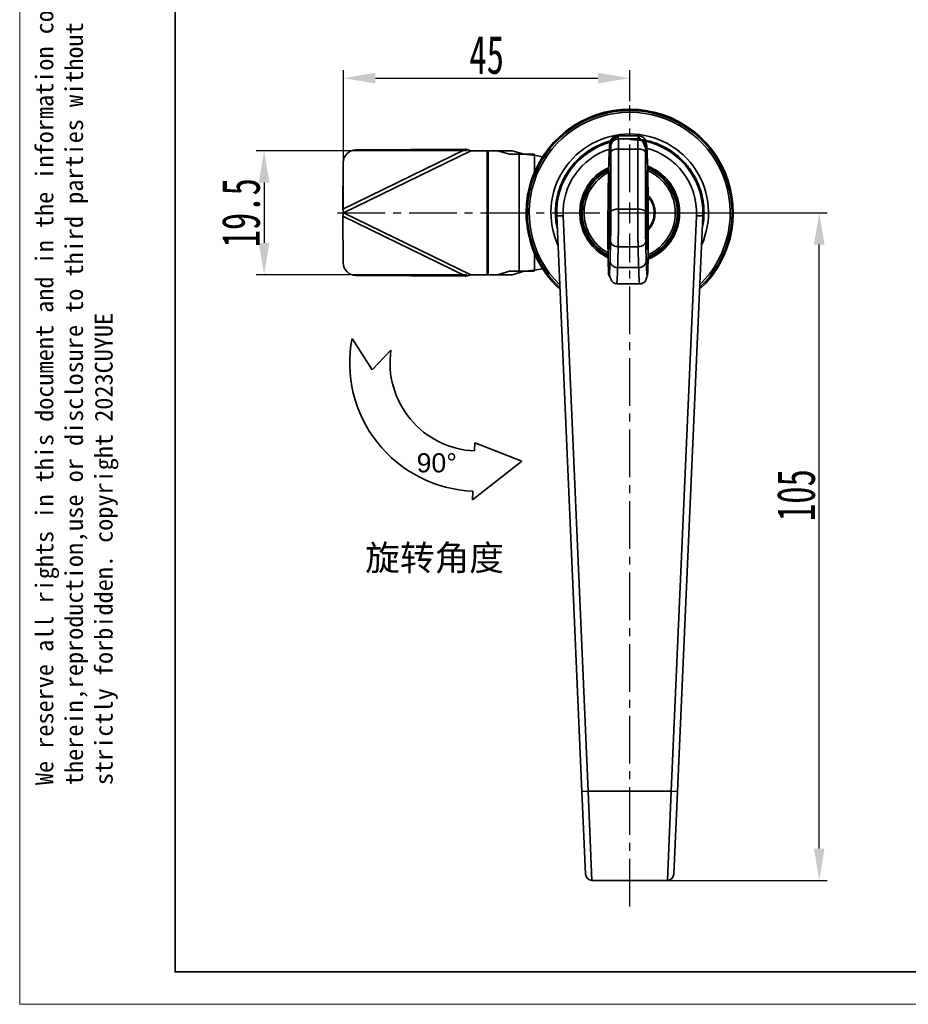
# Model space of a CAD drawing. Header units: millimetres. Extents: x 242 to 1877, y 992 to 1461.
# Tile 13 of 25: x 1470 to 1610, y 992 to 1147. Entities that reach past the tile are written whole.
import ezdxf

# ---------------------------------------------------------------- set-up
doc = ezdxf.new("R2010")
doc.units = ezdxf.units.MM
doc.linetypes.add('CENTER', pattern=[10.16, 6.35, -1.27, 1.27, -1.27])
doc.linetypes.add('CENTER2', pattern=[1.125, 0.75, -0.125, 0.125, -0.125])
doc.layers.add('中心线层', color=1, linetype='CENTER')
for name, color, linetype, lineweight in [('尺寸线层', 3, 'Continuous', 18), ('粗实线层', 7, 'Continuous', 35), ('细实线层', 3, 'Continuous', 18)]:
    doc.layers.add(name, color=color, linetype=linetype, lineweight=lineweight)
doc.styles.get("Standard").update_dxf_attribs({"font": 'arial.ttf'})
doc.styles.add('标准', font='txt', dxfattribs={"width": 0.667})
doc.dimstyles.new('对齐', dxfattribs={"dimtxt": 3, "dimasz": 2.5, "dimexe": 1.25, "dimexo": 0.625, "dimtad": 1, "dimdsep": 46, "dimtxsty": '标准', "dimcen": 2.5, "dimclrd": 3, "dimclre": 3, "dimclrt": 3, "dimadec": 0, "dimazin": 0, "dimtfac": 1, "dimtmove": 0, "dimatfit": 3, "dimfxl": 1, "dimarcsym": 0})

# ---------------------------------------------------------------- blocks, each defined once
blk = doc.blocks.new('*U17')
at = {"layer": '中心线层', "color": 0, "linetype": 'CENTER2', "ltscale": 10, "transparency": 16777216}
for p, q in [((0, 3.26), (0, 16.94)), ((-45.97, 0), (-3.26, 0)), ((3.26, 0), (16.76, 0)), ((0, -109.1), (0, -3.26))]:
    blk.add_line(p, q, dxfattribs=at)
at = {"layer": '中心线层', "color": 0, "linetype": 'Continuous', "ltscale": 10, "transparency": 16777216}
for p, q in [((0, -1.63), (0, 1.63)), ((-1.63, 0), (1.63, 0))]:
    blk.add_line(p, q, dxfattribs=at)
blk = doc.blocks.new('*D25')
at = {"layer": 'Defpoints', "color": 0, "transparency": 16777216}
for p in [(1541.1, 1125.93), (1508.59, 1106.43), (1541.1, 1106.43)]:
    blk.add_point(p, dxfattribs=at)
at = {"layer": '尺寸线层', "color": 3, "linetype": 'Continuous', "lineweight": -2, "transparency": 16777216}
for p, q in [((1540.48, 1125.93), (1507.34, 1125.93)), ((1508.59, 1120.93), (1508.59, 1111.43)), ((1540.48, 1106.43), (1507.34, 1106.43))]:
    blk.add_line(p, q, dxfattribs=at)
at = {"layer": '尺寸线层', "color": 3, "transparency": 16777216}
for points in [[(1507.75, 1120.93), (1509.42, 1120.93), (1508.59, 1125.93)], [(1507.75, 1111.43), (1509.42, 1111.43), (1508.59, 1106.43)]]:
    blk.add_solid(points, dxfattribs=at)
at = {"layer": '尺寸线层', "color": 3, "transparency": 16777216, "insert": (1504.96, 1116.18), "char_height": 6, "attachment_point": 5, "rotation": 90, "style": '标准'}
blk.add_mtext('19.5', dxfattribs=at)
blk = doc.blocks.new('*D27')
at = {"layer": 'Defpoints', "color": 0, "transparency": 16777216}
for p in [(1566.1, 1116.18), (1595.92, 1116.18), (1566.1, 1011.18)]:
    blk.add_point(p, dxfattribs=at)
at = {"layer": '尺寸线层', "color": 3, "linetype": 'Continuous', "lineweight": -2, "transparency": 16777216}
for p, q in [((1566.73, 1116.18), (1597.17, 1116.18)), ((1595.92, 1016.18), (1595.92, 1111.18)), ((1566.73, 1011.18), (1597.17, 1011.18))]:
    blk.add_line(p, q, dxfattribs=at)
at = {"layer": '尺寸线层', "color": 3, "transparency": 16777216}
for points in [[(1595.08, 1111.18), (1596.75, 1111.18), (1595.92, 1116.18)], [(1595.08, 1016.18), (1596.75, 1016.18), (1595.92, 1011.18)]]:
    blk.add_solid(points, dxfattribs=at)
at = {"layer": '尺寸线层', "color": 3, "transparency": 16777216, "insert": (1592.29, 1071.77), "char_height": 6, "attachment_point": 5, "rotation": 90, "style": '标准'}
blk.add_mtext('105', dxfattribs=at)
blk = doc.blocks.new('*D31')
at = {"layer": 'Defpoints', "color": 0, "transparency": 16777216}
for p in [(1566.1, 1137.35), (1566.1, 1133.13), (1521.1, 1116.18)]:
    blk.add_point(p, dxfattribs=at)
at = {"layer": '尺寸线层', "color": 3, "linetype": 'Continuous', "lineweight": -2, "transparency": 16777216}
for p, q in [((1521.1, 1116.81), (1521.1, 1138.6)), ((1566.1, 1133.75), (1566.1, 1138.6)), ((1526.1, 1137.35), (1561.1, 1137.35))]:
    blk.add_line(p, q, dxfattribs=at)
at = {"layer": '尺寸线层', "color": 3, "transparency": 16777216}
for points in [[(1526.1, 1138.19), (1526.1, 1136.52), (1521.1, 1137.35)], [(1561.1, 1138.19), (1561.1, 1136.52), (1566.1, 1137.35)]]:
    blk.add_solid(points, dxfattribs=at)
at = {"layer": '尺寸线层', "color": 3, "transparency": 16777216, "insert": (1543.6, 1140.98), "char_height": 6, "attachment_point": 5, "style": '标准'}
blk.add_mtext('45', dxfattribs=at)

msp = doc.modelspace()

# ---------------------------------------------------------------- linework, layer by layer
at = {"layer": '粗实线层'}
for p, q in [((1564.213, 1128.261), (1563.608, 1128.11)), ((1564.194, 1128.263), (1564.187, 1128.238)), ((1567.519, 1128.265), (1564.189, 1128.265)), ((1564.202, 1128.249), (1564.213, 1128.232)), ((1564.32, 1127.795), (1567.388, 1127.795)), ((1568.1, 1128.11), (1567.495, 1128.261)), ((1567.506, 1128.249), (1567.496, 1128.232)), ((1567.521, 1128.238), (1567.515, 1128.263)), ((1540.314, 1126.165), (1520.991, 1116.745)), ((1521.104, 1116.182), (1541.104, 1125.932)), ((1523.041, 1126.062), (1540.314, 1126.165)), ((1540.314, 1126.165), (1541.104, 1125.932)), ((1541.104, 1125.932), (1543.687, 1125.932)), ((1543.687, 1106.432), (1543.687, 1125.932)), ((1543.84, 1125.932), (1543.687, 1125.932)), ((1543.84, 1106.432), (1543.84, 1125.932)), ((1543.84, 1125.932), (1545.328, 1125.932)), ((1545.328, 1125.932), (1547.204, 1125.372)), ((1547.626, 1125.932), (1545.328, 1125.932)), ((1547.626, 1125.932), (1549.502, 1125.372)), ((1564.333, 1126.205), (1564.333, 1116.763)), ((1567.375, 1126.205), (1564.333, 1126.205)), ((1567.375, 1126.205), (1567.375, 1116.763)), ((1547.204, 1125.372), (1548.695, 1125.372)), ((1548.695, 1125.372), (1548.695, 1106.993)), ((1549.794, 1125.372), (1548.695, 1125.372)), ((1551.061, 1125.372), (1549.794, 1125.372)), ((1551.146, 1125.23), (1551.061, 1125.372)), ((1551.146, 1125.23), (1552.401, 1124.989)), ((1551.146, 1122.631), (1551.146, 1125.23)), ((1563.134, 1125.704), (1563.134, 1116.247)), ((1568.575, 1125.704), (1568.575, 1116.247)), ((1520.991, 1116.745), (1521.035, 1124.074)), ((1569.004, 1123.262), (1569.004, 1123.072)), ((1521.104, 1116.182), (1520.991, 1116.745)), ((1567.375, 1116.763), (1564.333, 1116.763)), ((1573.676, 1117.082), (1573.525, 1117.082)), ((1573.697, 1116.882), (1573.546, 1116.882)), ((1520.991, 1115.62), (1521.104, 1116.182)), ((1520.991, 1115.62), (1540.314, 1106.2)), ((1521.035, 1108.291), (1520.991, 1115.62)), ((1541.104, 1106.432), (1521.104, 1116.182)), ((1558.591, 1025.139), (1554.615, 1115.678)), ((1559.59, 1025.182), (1555.614, 1115.722)), ((1576.594, 1115.722), (1572.618, 1025.182)), ((1573.525, 1115.282), (1573.676, 1115.282)), ((1573.697, 1115.482), (1573.546, 1115.482)), ((1577.593, 1115.678), (1573.617, 1025.139)), ((1567.419, 1110.846), (1564.289, 1110.846)), ((1551.146, 1107.135), (1551.146, 1109.734)), ((1552.401, 1107.376), (1551.146, 1107.135)), ((1564.204, 1107.568), (1567.504, 1107.568)), ((1540.314, 1106.2), (1523.041, 1106.303)), ((1541.104, 1106.432), (1540.314, 1106.2)), ((1543.687, 1106.432), (1541.104, 1106.432)), ((1543.687, 1106.432), (1543.84, 1106.432)), ((1545.328, 1106.432), (1543.84, 1106.432)), ((1547.204, 1106.993), (1545.328, 1106.432)), ((1545.328, 1106.432), (1547.626, 1106.432)), ((1547.204, 1106.993), (1548.695, 1106.993)), ((1549.502, 1106.993), (1547.626, 1106.432)), ((1548.695, 1106.993), (1549.794, 1106.993)), ((1549.794, 1106.993), (1551.061, 1106.993)), ((1551.061, 1106.993), (1551.146, 1107.135)), ((1564.041, 1105.002), (1567.668, 1105.002)), ((1525.573, 1091.479), (1522.416, 1096.429)), ((1528.53, 1094.544), (1525.573, 1091.479)), ((1541.718, 1079.979), (1541.668, 1078.725)), ((1541.718, 1079.979), (1549.147, 1077.131)), ((1549.147, 1077.131), (1541.357, 1071.013)), ((1541.413, 1072.387), (1541.357, 1071.013)), ((1558.591, 1025.139), (1559.59, 1025.182)), ((1559.162, 1012.139), (1558.591, 1025.139)), ((1572.618, 1025.182), (1559.59, 1025.182)), ((1560.161, 1011.182), (1559.59, 1025.182)), ((1572.618, 1025.182), (1572.047, 1011.182)), ((1573.617, 1025.139), (1572.618, 1025.182)), ((1573.617, 1025.139), (1573.046, 1012.139)), ((1560.161, 1011.182), (1572.047, 1011.182))]:
    msp.add_line(p, q, dxfattribs=at)
msp.add_lwpolyline([(1494.573, 1272.669), (1870.372, 1272.669), (1870.372, 996.769), (1494.573, 996.769)], close=True, dxfattribs=at)
at = {"layer": '粗实线层', "flags": 128}
for points in [[(1564.333, 1126.205), (1564.102, 1126.195), (1563.879, 1126.167), (1563.673, 1126.121), (1563.492, 1126.059), (1563.343, 1125.983), (1563.231, 1125.896), (1563.16, 1125.802), (1563.134, 1125.704)], [(1568.575, 1125.704), (1568.548, 1125.802), (1568.477, 1125.896), (1568.365, 1125.983), (1568.216, 1126.059), (1568.035, 1126.121), (1567.829, 1126.167), (1567.606, 1126.195), (1567.375, 1126.205)], [(1555.614, 1115.722), (1555.419, 1115.713), (1555.232, 1115.705), (1555.059, 1115.697), (1554.908, 1115.691), (1554.784, 1115.685), (1554.691, 1115.681), (1554.634, 1115.679), (1554.615, 1115.678)], [(1576.594, 1115.722), (1576.789, 1115.713), (1576.976, 1115.705), (1577.149, 1115.697), (1577.301, 1115.691), (1577.425, 1115.685), (1577.517, 1115.681), (1577.574, 1115.679), (1577.593, 1115.678)]]:
    msp.add_lwpolyline(points, dxfattribs=at)
at = {"layer": '粗实线层'}
for centre, radius, start, end in [((1566.104, 1116.182), 16.289, 312.39569, 180), ((1566.104, 1116.182), 16.1, 90, 226.92984), ((1566.104, 1116.182), 16.1, 313.07016, 90), ((1566.104, 1116.182), 15.807, 90, 225.83557), ((1566.104, 1116.182), 15.807, 314.16443, 90), ((1566.104, 1116.182), 12.393, 90, 204.39687), ((1564.319, 1126.597), 1.198, 89.91913, 179.24684), ((1566.104, 1116.182), 12.393, 335.60313, 90), ((1566.104, 1116.182), 11.5, 357.48546, 90), ((1567.39, 1126.597), 1.198, 0.75316, 90.08087), ((1523.048, 1124.048), 2.013, 90.19488, 179.2681), ((1566.104, 1116.182), 11.5, 104.59471, 182.51454), ((1566.104, 1116.182), 10.5, 107.37503, 182.51453), ((1566.104, 1116.182), 10.5, 357.48547, 76.61778), ((1566.104, 1116.182), 7.65, 115.55463, 243.46625), ((1566.104, 1116.182), 7.475, 116.30087, 242.82725), ((1566.104, 1116.182), 7.65, 0, 68.55489), ((1566.104, 1116.182), 7.475, 292.64938, 67.84376), ((1566.104, 1116.182), 7.175, 0, 66.77616), ((1566.104, 1116.182), 7.175, 117.50864, 241.47431), ((1481.245, 1115.778), 87.705, 356.70095, 4.24115), ((1566.104, 1116.182), 3.846, 320.07729, 40.39002), ((1566.104, 1116.182), 7.625, 354.73264, 5.26736), ((1566.104, 1116.182), 16.289, 180, 227.60431), ((1566.104, 1116.182), 7.175, 293.78212, 0), ((1566.104, 1116.182), 7.65, 292.24506, 0), ((1523.048, 1108.317), 2.013, 180.7319, 269.80512), ((1542.279, 1092.597), 20.229, 169.08136, 267.54599), ((1542.279, 1092.597), 13.886, 171.94247, 267.47811), ((1560.161, 1012.182), 1, 182.51453, 270), ((1572.047, 1012.182), 1, 270, 357.48547)]:
    msp.add_arc(centre, radius, start, end, dxfattribs=at)
for points, knots in [([(1554.702, 1113.709), (1554.628, 1114.059), (1554.457, 1114.873), (1554.393, 1116.183), (1554.476, 1117.622), (1554.748, 1119.068), (1555.175, 1120.391), (1555.71, 1121.567), (1556.513, 1122.941), (1557.529, 1124.192), (1558.723, 1125.269), (1559.692, 1125.975), (1560.719, 1126.579), (1561.897, 1127.102), (1562.784, 1127.429), (1563.318, 1127.527), (1563.358, 1127.534)], [0, 0, 0, 0, 0.0592113, 0.1380611, 0.2168847, 0.2981664, 0.3817432, 0.4470565, 0.512399, 0.6456565, 0.7123596, 0.7790925, 0.8444059, 0.9097484, 0.9932993, 1, 1, 1, 1]), ([(1564.147, 1128.026), (1564.081, 1128.019), (1563.94, 1128.006), (1563.675, 1127.898), (1563.412, 1127.672), (1563.211, 1127.325), (1563.078, 1126.89), (1562.995, 1126.342), (1562.946, 1125.676), (1562.897, 1124.848), (1562.855, 1123.926), (1562.819, 1122.941), (1562.789, 1121.916), (1562.764, 1120.874), (1562.744, 1119.843), (1562.729, 1118.846), (1562.717, 1117.906), (1562.709, 1117.004), (1562.7, 1115.779), (1562.693, 1114.163), (1562.693, 1112.259), (1562.703, 1110.472), (1562.72, 1108.916), (1562.751, 1107.6), (1562.848, 1106.587), (1563.049, 1105.868), (1563.294, 1105.407), (1563.638, 1105.071), (1563.905, 1105.025), (1564.04, 1105.002)], [0, 0, 0, 0, 0.0053465, 0.0115696, 0.027867, 0.0504533, 0.0799067, 0.1166532, 0.1602358, 0.2027174, 0.2426787, 0.2804329, 0.3154538, 0.348044, 0.3783018, 0.405892, 0.4311541, 0.4540297, 0.4773567, 0.5277062, 0.5826051, 0.6417974, 0.7054365, 0.7727082, 0.8439707, 0.8811061, 0.9194292, 0.9590746, 1, 1, 1, 1]), ([(1564.194, 1128.263), (1564.043, 1128.247), (1563.812, 1128.222), (1563.534, 1128.074), (1563.342, 1127.92), (1563.187, 1127.73), (1563.037, 1127.453), (1563.011, 1127.222), (1562.994, 1127.071)], [0, 0, 0, 0, 0.23955993, 0.36842814, 0.50000274, 0.63157694, 0.760444, 1, 1, 1, 1]), ([(1564.213, 1128.232), (1564.228, 1128.222), (1564.265, 1128.196), (1564.3, 1127.941), (1564.32, 1127.795)], [0, 0, 0, 0, 0.4251128, 1, 1, 1, 1]), ([(1564.32, 1127.795), (1564.322, 1127.745), (1564.326, 1127.647), (1564.33, 1127.272), (1564.333, 1126.792), (1564.333, 1126.397), (1564.333, 1126.205)], [0, 0, 0, 0, 0.2677297, 0.5236449, 0.7677376, 1, 1, 1, 1]), ([(1567.388, 1127.795), (1567.386, 1127.745), (1567.382, 1127.647), (1567.378, 1127.272), (1567.375, 1126.792), (1567.375, 1126.397), (1567.375, 1126.205)], [0, 0, 0, 0, 0.26772966, 0.52364493, 0.76773759, 1, 1, 1, 1]), ([(1567.496, 1128.232), (1567.48, 1128.222), (1567.443, 1128.196), (1567.408, 1127.941), (1567.388, 1127.795)], [0, 0, 0, 0, 0.4251128, 1, 1, 1, 1]), ([(1568.715, 1127.071), (1568.698, 1127.222), (1568.671, 1127.453), (1568.521, 1127.73), (1568.366, 1127.92), (1568.174, 1128.074), (1567.896, 1128.222), (1567.665, 1128.247), (1567.515, 1128.263)], [0, 0, 0, 0, 0.239556, 0.3684231, 0.4999973, 0.6315719, 0.7604401, 1, 1, 1, 1]), ([(1567.668, 1105.002), (1567.734, 1105.006), (1567.875, 1105.013), (1568.134, 1105.085), (1568.399, 1105.24), (1568.603, 1105.474), (1568.734, 1105.747), (1568.813, 1106.073), (1568.855, 1106.456), (1568.894, 1106.961), (1568.936, 1107.723), (1568.973, 1108.813), (1569.001, 1110.305), (1569.014, 1111.852), (1569.016, 1113.206), (1569.014, 1114.348), (1569.011, 1115.298), (1569.005, 1116.319), (1568.996, 1117.391), (1568.985, 1118.493), (1568.971, 1119.598), (1568.955, 1120.684), (1568.93, 1122.096), (1568.89, 1123.735), (1568.782, 1125.229), (1568.573, 1126.333), (1568.324, 1127.085), (1567.973, 1127.704), (1567.7, 1127.918), (1567.562, 1128.027)], [0, 0, 0, 0, 0.0059031, 0.0127345, 0.0297922, 0.0521327, 0.0802842, 0.1144158, 0.1538787, 0.1927926, 0.2297943, 0.2975859, 0.3570767, 0.4085674, 0.4546476, 0.4789524, 0.5046183, 0.5317373, 0.5598095, 0.5891356, 0.6196739, 0.6511884, 0.6840659, 0.7529593, 0.828088, 0.8682877, 0.910681, 0.9546399, 1, 1, 1, 1]), ([(1567.9, 1127.712), (1568.258, 1127.653), (1569.113, 1127.513), (1570.312, 1127.109), (1571.489, 1126.577), (1572.863, 1125.773), (1574.114, 1124.758), (1575.191, 1123.564), (1575.897, 1122.595), (1576.498, 1121.567), (1577.033, 1120.391), (1577.461, 1119.069), (1577.732, 1117.622), (1577.815, 1116.183), (1577.752, 1114.873), (1577.58, 1114.059), (1577.507, 1113.709)], [0, 0, 0, 0, 0.05715415, 0.13648306, 0.19847679, 0.26049818, 0.3869827, 0.45029555, 0.51363665, 0.57563038, 0.63765178, 0.71695617, 0.79410627, 0.86894844, 0.94376579, 1, 1, 1, 1]), ([(1563.004, 1108.615), (1562.992, 1108.293), (1562.969, 1107.644), (1562.933, 1106.965), (1562.893, 1106.411), (1562.848, 1106.139), (1562.806, 1106.281), (1562.772, 1106.711), (1562.746, 1107.295), (1562.724, 1108.042), (1562.707, 1108.889), (1562.694, 1109.801), (1562.684, 1110.844), (1562.678, 1112.049), (1562.676, 1113.375), (1562.679, 1114.831), (1562.686, 1116.349), (1562.699, 1117.88), (1562.717, 1119.367), (1562.738, 1120.742), (1562.761, 1122), (1562.786, 1123.097), (1562.812, 1124.064), (1562.838, 1124.877), (1562.865, 1125.564), (1562.895, 1126.173), (1562.927, 1126.665), (1562.961, 1127.001), (1562.983, 1127.048), (1562.994, 1127.071)], [0, 0, 0, 0, 0.0412581, 0.0831362, 0.1250932, 0.1874089, 0.2498182, 0.2913793, 0.333099, 0.3744451, 0.4062668, 0.4369613, 0.4689146, 0.4994952, 0.5314947, 0.5623029, 0.5937157, 0.6249355, 0.655827, 0.6877567, 0.7183462, 0.7503, 0.7809304, 0.8127225, 0.8435854, 0.8752786, 0.9164457, 0.9581792, 1, 1, 1, 1]), ([(1562.994, 1127.071), (1563.016, 1127.061), (1563.059, 1127.04), (1563.1, 1126.755), (1563.12, 1126.612)], [0, 0, 0, 0, 0.500002, 1, 1, 1, 1]), ([(1563.134, 1125.704), (1563.133, 1125.82), (1563.133, 1126.056), (1563.13, 1126.333), (1563.126, 1126.535), (1563.122, 1126.587), (1563.12, 1126.612)], [0, 0, 0, 0, 0.2459478, 0.4999849, 0.7540303, 1, 1, 1, 1]), ([(1568.575, 1125.704), (1568.575, 1125.82), (1568.575, 1126.056), (1568.578, 1126.333), (1568.582, 1126.535), (1568.586, 1126.587), (1568.588, 1126.612)], [0, 0, 0, 0, 0.2459478, 0.4999849, 0.7540303, 1, 1, 1, 1]), ([(1568.715, 1127.071), (1568.693, 1127.061), (1568.65, 1127.04), (1568.608, 1126.755), (1568.588, 1126.612)], [0, 0, 0, 0, 0.500002, 1, 1, 1, 1]), ([(1568.704, 1108.615), (1568.716, 1108.294), (1568.739, 1107.648), (1568.775, 1106.97), (1568.815, 1106.414), (1568.86, 1106.14), (1568.902, 1106.279), (1568.936, 1106.708), (1568.963, 1107.291), (1568.982, 1107.969), (1568.996, 1108.628), (1569.006, 1109.184), (1569.014, 1109.805), (1569.021, 1110.49), (1569.026, 1111.241), (1569.031, 1112.19), (1569.032, 1113.37), (1569.03, 1114.826), (1569.022, 1116.345), (1569.009, 1117.887), (1568.992, 1119.374), (1568.971, 1120.747), (1568.947, 1121.999), (1568.922, 1123.099), (1568.896, 1124.068), (1568.87, 1124.882), (1568.843, 1125.569), (1568.808, 1126.297), (1568.764, 1126.923), (1568.731, 1127.022), (1568.715, 1127.071)], [0, 0, 0, 0, 0.0411331, 0.0828206, 0.1245381, 0.1869868, 0.2493658, 0.2911487, 0.3329376, 0.3742104, 0.3955457, 0.4163364, 0.4366932, 0.458263, 0.4791382, 0.4995006, 0.5314296, 0.5621929, 0.5937435, 0.6250265, 0.6563767, 0.6877549, 0.7183865, 0.7504093, 0.7811309, 0.8130434, 0.8438991, 0.8756059, 0.9377314, 1, 1, 1, 1]), ([(1549.794, 1125.372), (1549.903, 1125.36), (1550.122, 1125.336), (1550.572, 1125.288), (1550.919, 1125.253), (1551.146, 1125.23)], [0, 0, 0, 0, 0.2561362, 0.5122724, 1, 1, 1, 1]), ([(1562.833, 1123.284), (1562.485, 1123.119), (1561.647, 1122.723), (1560.517, 1121.766), (1559.661, 1120.724), (1559.122, 1119.8), (1558.692, 1118.856), (1558.345, 1117.647), (1558.21, 1116.183), (1558.345, 1114.717), (1558.765, 1113.254), (1559.494, 1111.848), (1560.513, 1110.59), (1561.567, 1109.747), (1562.326, 1109.283), (1562.644, 1109.142), (1562.721, 1109.109)], [0, 0, 0, 0, 0.0650354, 0.156174, 0.2473126, 0.2919774, 0.3366718, 0.4223544, 0.5031946, 0.5840348, 0.6697174, 0.758962, 0.8501006, 0.9412392, 0.985904, 1, 1, 1, 1]), ([(1573.954, 1116.182), (1573.929, 1116.661), (1573.876, 1117.648), (1573.439, 1119.11), (1572.715, 1120.518), (1571.694, 1121.771), (1570.646, 1122.631), (1569.719, 1123.156), (1569.212, 1123.422), (1568.92, 1123.503), (1568.883, 1123.513)], [0, 0, 0, 0, 0.1514198, 0.3119096, 0.4790715, 0.6497809, 0.8204903, 0.9041508, 0.9878669, 1, 1, 1, 1]), ([(1569.095, 1123.579), (1569.088, 1123.514), (1569.073, 1123.386), (1569.057, 1123.255), (1569.044, 1123.149), (1569.042, 1123.132), (1569.041, 1123.124)], [0, 0, 0, 0, 0.2683423, 0.5305729, 0.7803442, 1, 1, 1, 1]), ([(1562.847, 1120.761), (1562.85, 1120.863), (1562.861, 1121.232), (1562.881, 1121.739), (1562.906, 1122.202), (1562.93, 1122.49), (1562.953, 1122.596), (1562.975, 1122.519), (1562.995, 1122.252), (1563.013, 1121.803), (1563.026, 1121.265), (1563.035, 1120.733), (1563.04, 1120.275), (1563.044, 1119.769), (1563.047, 1119.201), (1563.048, 1118.587), (1563.047, 1117.703), (1563.043, 1116.988), (1563.04, 1116.509)], [0, 0, 0, 0, 0.03051617, 0.10950934, 0.19204353, 0.2728616, 0.3532076, 0.4338658, 0.51403563, 0.59504533, 0.67557193, 0.71681713, 0.75674139, 0.79802428, 0.83781376, 0.87894427, 0.91889068, 1, 1, 1, 1]), ([(1568.668, 1116.508), (1568.667, 1116.747), (1568.663, 1117.226), (1568.661, 1117.923), (1568.66, 1118.59), (1568.661, 1119.204), (1568.664, 1119.773), (1568.668, 1120.28), (1568.674, 1120.736), (1568.682, 1121.268), (1568.695, 1121.804), (1568.713, 1122.253), (1568.733, 1122.52), (1568.755, 1122.596), (1568.778, 1122.489), (1568.803, 1122.198), (1568.827, 1121.736), (1568.848, 1121.189), (1568.864, 1120.66), (1568.877, 1120.204), (1568.888, 1119.7), (1568.899, 1119.135), (1568.91, 1118.525), (1568.922, 1117.648), (1568.934, 1116.46), (1568.94, 1115.267), (1568.941, 1114.385), (1568.94, 1113.771), (1568.937, 1113.203), (1568.933, 1112.697), (1568.928, 1112.241), (1568.919, 1111.717), (1568.907, 1111.18), (1568.888, 1110.738), (1568.868, 1110.472), (1568.846, 1110.389), (1568.823, 1110.485), (1568.799, 1110.769), (1568.774, 1111.232), (1568.754, 1111.776), (1568.737, 1112.309), (1568.725, 1112.766), (1568.714, 1113.27), (1568.702, 1113.832), (1568.692, 1114.44), (1568.679, 1115.316), (1568.673, 1116.03), (1568.668, 1116.508)], [0, 0, 0, 0, 0.0156566, 0.0314703, 0.0469382, 0.0628905, 0.0782912, 0.0942958, 0.1096462, 0.1255258, 0.156791, 0.1878893, 0.2189873, 0.2502994, 0.2813955, 0.3126946, 0.3445735, 0.3751043, 0.3909752, 0.406352, 0.4222961, 0.4376788, 0.4536054, 0.4690664, 0.5003684, 0.5316363, 0.547052, 0.5629137, 0.5782786, 0.5942211, 0.6095937, 0.6254975, 0.6559782, 0.6878935, 0.7190467, 0.7502303, 0.7814825, 0.8124406, 0.8435794, 0.8745086, 0.8904194, 0.905862, 0.9218122, 0.9371948, 0.9531334, 0.9685635, 1, 1, 1, 1]), ([(1562.891, 1110.583), (1562.889, 1110.559), (1562.879, 1110.435), (1562.862, 1110.398), (1562.84, 1110.471), (1562.82, 1110.742), (1562.802, 1111.185), (1562.789, 1111.724), (1562.78, 1112.25), (1562.775, 1112.707), (1562.771, 1113.215), (1562.768, 1113.784), (1562.767, 1114.4), (1562.768, 1115.284), (1562.773, 1116.239), (1562.781, 1117.189), (1562.789, 1117.879), (1562.799, 1118.539), (1562.809, 1119.147), (1562.82, 1119.71), (1562.832, 1120.21), (1562.841, 1120.561), (1562.846, 1120.726), (1562.847, 1120.761)], [0, 0, 0, 0, 0.01837208, 0.09632635, 0.17386052, 0.25136279, 0.33069596, 0.40651104, 0.44604547, 0.48431336, 0.52390893, 0.5621287, 0.60163116, 0.64008552, 0.71779166, 0.75649319, 0.79575396, 0.83414241, 0.87375217, 0.91187103, 0.95143735, 0.98973362, 1, 1, 1, 1]), ([(1562.888, 1110.801), (1562.876, 1110.925), (1562.858, 1111.113), (1562.837, 1111.675), (1562.822, 1112.251), (1562.808, 1113.009), (1562.799, 1113.97), (1562.797, 1114.845), (1562.798, 1115.474), (1562.799, 1115.801), (1562.801, 1116.135), (1562.806, 1116.813), (1562.818, 1117.84), (1562.84, 1119.056), (1562.867, 1120.075), (1562.885, 1120.58), (1562.894, 1120.831)], [0, 0, 0, 0, 0.1427016, 0.2188121, 0.2974079, 0.3787889, 0.4622733, 0.5482184, 0.5701165, 0.5923123, 0.6146261, 0.6369444, 0.72753, 0.8186703, 0.9101195, 1, 1, 1, 1]), ([(1569.015, 1113.465), (1569.04, 1113.489), (1569.168, 1113.616), (1569.357, 1113.868), (1569.672, 1114.358), (1569.911, 1114.925), (1570.024, 1115.426), (1570.063, 1115.699), (1570.088, 1115.934), (1570.096, 1116.227), (1570.077, 1116.552), (1570.037, 1116.864), (1569.97, 1117.174), (1569.83, 1117.642), (1569.555, 1118.213), (1569.236, 1118.704), (1569.008, 1118.905), (1568.979, 1118.93)], [0, 0, 0, 0, 0.0172148, 0.0900917, 0.1555706, 0.3072997, 0.392619, 0.410299, 0.444722, 0.5099328, 0.5559937, 0.6064572, 0.6662503, 0.7137593, 0.8489872, 0.9809636, 1, 1, 1, 1]), ([(1563.107, 1117.293), (1563.099, 1116.867), (1563.083, 1116.006), (1563.063, 1114.515), (1563.047, 1112.951), (1563.04, 1111.901), (1563.037, 1111.381)], [0, 0, 0, 0, 0.247542, 0.5000143, 0.752479, 1, 1, 1, 1]), ([(1563.128, 1117.449), (1563.127, 1117.5), (1563.124, 1117.606), (1563.119, 1117.618), (1563.112, 1117.519), (1563.109, 1117.367), (1563.107, 1117.293)], [0, 0, 0, 0, 0.2423497, 0.4999865, 0.7576313, 1, 1, 1, 1]), ([(1563.111, 1113.072), (1563.115, 1113.446), (1563.124, 1114.21), (1563.131, 1115.415), (1563.133, 1116.553), (1563.13, 1117.154), (1563.128, 1117.449)], [0, 0, 0, 0, 0.2448666, 0.5000084, 0.7551455, 1, 1, 1, 1]), ([(1564.333, 1116.763), (1564.201, 1116.757), (1563.921, 1116.745), (1563.601, 1116.662), (1563.384, 1116.565), (1563.25, 1116.472), (1563.156, 1116.364), (1563.141, 1116.286), (1563.134, 1116.247)], [0, 0, 0, 0, 0.2133194, 0.4506264, 0.5788824, 0.7131986, 0.853572, 1, 1, 1, 1]), ([(1564.333, 1116.763), (1564.333, 1116.321), (1564.332, 1115.403), (1564.325, 1114.12), (1564.317, 1113.077), (1564.309, 1112.286), (1564.3, 1111.519), (1564.293, 1111.072), (1564.289, 1110.846)], [0, 0, 0, 0, 0.2240833, 0.4651654, 0.592454, 0.7240231, 0.859872, 1, 1, 1, 1]), ([(1567.375, 1116.763), (1567.375, 1116.321), (1567.376, 1115.403), (1567.383, 1114.12), (1567.392, 1113.077), (1567.399, 1112.286), (1567.408, 1111.519), (1567.416, 1111.072), (1567.419, 1110.846)], [0, 0, 0, 0, 0.2240765, 0.4651563, 0.5924455, 0.7240163, 0.859868, 1, 1, 1, 1]), ([(1568.575, 1116.247), (1568.567, 1116.286), (1568.552, 1116.364), (1568.458, 1116.472), (1568.324, 1116.565), (1568.107, 1116.662), (1567.788, 1116.745), (1567.508, 1116.757), (1567.375, 1116.763)], [0, 0, 0, 0, 0.1464279, 0.2868013, 0.4211174, 0.5493735, 0.7866805, 1, 1, 1, 1]), ([(1568.599, 1113.108), (1568.595, 1113.471), (1568.586, 1114.213), (1568.579, 1115.385), (1568.577, 1116.494), (1568.58, 1117.082), (1568.582, 1117.37)], [0, 0, 0, 0, 0.2442855, 0.4993263, 0.7547264, 1, 1, 1, 1]), ([(1568.582, 1117.37), (1568.583, 1117.414), (1568.585, 1117.506), (1568.59, 1117.516), (1568.596, 1117.427), (1568.599, 1117.292), (1568.601, 1117.227)], [0, 0, 0, 0, 0.2425329, 0.4999867, 0.7574485, 1, 1, 1, 1]), ([(1568.601, 1117.227), (1568.609, 1116.806), (1568.625, 1115.957), (1568.644, 1114.488), (1568.66, 1112.945), (1568.667, 1111.91), (1568.67, 1111.397)], [0, 0, 0, 0, 0.2475491, 0.5000142, 0.7524718, 1, 1, 1, 1]), ([(1563.04, 1116.509), (1563.038, 1116.272), (1563.034, 1115.795), (1563.026, 1115.104), (1563.017, 1114.444), (1563.006, 1113.836), (1562.995, 1113.272), (1562.983, 1112.768), (1562.971, 1112.311), (1562.955, 1111.776), (1562.934, 1111.235), (1562.911, 1110.791), (1562.897, 1110.645), (1562.891, 1110.583)], [0, 0, 0, 0, 0.0737164, 0.1486028, 0.2216447, 0.297208, 0.3699956, 0.4455865, 0.5183464, 0.5934205, 0.7410268, 0.8881594, 1, 1, 1, 1]), ([(1563.134, 1116.247), (1563.133, 1115.874), (1563.132, 1115.111), (1563.123, 1113.853), (1563.109, 1112.642), (1563.096, 1111.995), (1563.089, 1111.679)], [0, 0, 0, 0, 0.2440939, 0.4999809, 0.755879, 1, 1, 1, 1]), ([(1568.575, 1116.247), (1568.575, 1115.874), (1568.576, 1115.111), (1568.585, 1113.853), (1568.6, 1112.642), (1568.613, 1111.995), (1568.619, 1111.679)], [0, 0, 0, 0, 0.2440939, 0.4999809, 0.755879, 1, 1, 1, 1]), ([(1568.971, 1108.877), (1568.978, 1108.879), (1569.494, 1109.027), (1570.432, 1109.595), (1571.697, 1110.586), (1572.547, 1111.643), (1573.087, 1112.565), (1573.514, 1113.509), (1573.877, 1114.718), (1573.929, 1115.704), (1573.954, 1116.182)], [0, 0, 0, 0, 0.0025684, 0.1713488, 0.3437111, 0.5160733, 0.6005438, 0.6850705, 0.8471141, 1, 1, 1, 1]), ([(1573.697, 1115.482), (1573.695, 1115.46), (1573.691, 1115.415), (1573.684, 1115.355), (1573.679, 1115.309), (1573.676, 1115.286), (1573.676, 1115.283), (1573.676, 1115.282)], [0, 0, 0, 0, 0.21600344, 0.43200953, 0.64783037, 0.86260525, 1, 1, 1, 1]), ([(1563.048, 1110.599), (1563.054, 1110.683), (1563.065, 1110.856), (1563.082, 1111.424), (1563.098, 1112.169), (1563.107, 1112.775), (1563.111, 1113.072)], [0, 0, 0, 0, 0.2454984, 0.5000101, 0.7545162, 1, 1, 1, 1]), ([(1568.66, 1110.697), (1568.654, 1110.78), (1568.643, 1110.948), (1568.627, 1111.502), (1568.611, 1112.228), (1568.603, 1112.818), (1568.599, 1113.108)], [0, 0, 0, 0, 0.2454913, 0.5000102, 0.7545234, 1, 1, 1, 1]), ([(1562.893, 1110.63), (1562.893, 1110.63), (1562.893, 1110.63), (1562.893, 1110.631), (1562.893, 1110.631), (1562.893, 1110.631), (1562.893, 1110.632), (1562.894, 1110.639), (1562.896, 1110.659), (1562.899, 1110.693), (1562.906, 1110.769), (1562.911, 1110.839), (1562.918, 1110.919), (1562.92, 1110.934), (1562.921, 1110.943), (1562.921, 1110.945), (1562.921, 1110.947), (1562.922, 1110.948), (1562.922, 1110.95), (1562.922, 1110.951), (1562.922, 1110.953), (1562.923, 1110.954), (1562.923, 1110.955), (1562.923, 1110.954), (1562.923, 1110.954)], [0, 0, 0, 0, 0.00006617, 0.00013307, 0.00028236, 0.00046959, 0.00099308, 0.00532232, 0.05469744, 0.23939756, 0.42380463, 0.88158831, 0.93264574, 0.96124453, 0.96520591, 0.96808742, 0.96921994, 0.97023357, 0.97122618, 0.97229919, 0.97496779, 0.98081853, 0.98917349, 1, 1, 1, 1]), ([(1563.089, 1111.679), (1563.076, 1111.095), (1563.048, 1109.927), (1563.019, 1109.053), (1563.004, 1108.615)], [0, 0, 0, 0, 0.4999976, 1, 1, 1, 1]), ([(1563.048, 1110.599), (1563.046, 1110.596), (1563.042, 1110.59), (1563.038, 1110.756), (1563.036, 1111.03), (1563.036, 1111.267), (1563.037, 1111.381)], [0, 0, 0, 0, 0.2411702, 0.5000206, 0.7588583, 1, 1, 1, 1]), ([(1564.289, 1110.846), (1564.17, 1110.854), (1563.901, 1110.873), (1563.58, 1110.999), (1563.349, 1111.158), (1563.205, 1111.315), (1563.109, 1111.492), (1563.096, 1111.617), (1563.089, 1111.679)], [0, 0, 0, 0, 0.19070751, 0.43028674, 0.56645665, 0.70952732, 0.85550444, 1, 1, 1, 1]), ([(1568.619, 1111.679), (1568.612, 1111.617), (1568.599, 1111.492), (1568.503, 1111.315), (1568.359, 1111.158), (1568.128, 1110.999), (1567.808, 1110.873), (1567.538, 1110.854), (1567.419, 1110.846)], [0, 0, 0, 0, 0.1444956, 0.2904727, 0.4335433, 0.5697133, 0.8092925, 1, 1, 1, 1]), ([(1568.619, 1111.679), (1568.633, 1111.095), (1568.66, 1109.927), (1568.69, 1109.053), (1568.704, 1108.615)], [0, 0, 0, 0, 0.4999976, 1, 1, 1, 1]), ([(1568.67, 1111.397), (1568.67, 1111.295), (1568.671, 1111.083), (1568.669, 1110.839), (1568.665, 1110.69), (1568.661, 1110.694), (1568.66, 1110.697)], [0, 0, 0, 0, 0.2412416, 0.4999795, 0.75873, 1, 1, 1, 1]), ([(1564.204, 1107.568), (1564.051, 1107.583), (1563.818, 1107.607), (1563.54, 1107.74), (1563.323, 1107.893), (1563.15, 1108.097), (1563.028, 1108.352), (1563.013, 1108.523), (1563.004, 1108.615)], [0, 0, 0, 0, 0.24216, 0.3703077, 0.499604, 0.6847302, 0.8298452, 1, 1, 1, 1]), ([(1564.04, 1105.038), (1564.043, 1105.026), (1564.061, 1104.946), (1564.093, 1105.232), (1564.133, 1105.797), (1564.169, 1106.526), (1564.192, 1107.22), (1564.204, 1107.568)], [0, 0, 0, 0, 0.0540071, 0.3672462, 0.5777203, 0.7883059, 1, 1, 1, 1]), ([(1568.704, 1108.615), (1568.696, 1108.523), (1568.68, 1108.352), (1568.558, 1108.097), (1568.385, 1107.893), (1568.169, 1107.74), (1567.89, 1107.607), (1567.657, 1107.583), (1567.505, 1107.568)], [0, 0, 0, 0, 0.1701572, 0.3152731, 0.5003953, 0.6296842, 0.7578299, 1, 1, 1, 1]), ([(1567.505, 1107.568), (1567.516, 1107.22), (1567.54, 1106.529), (1567.575, 1105.802), (1567.615, 1105.236), (1567.647, 1104.948), (1567.665, 1105.026), (1567.668, 1105.038)], [0, 0, 0, 0, 0.2119355, 0.4209905, 0.6305885, 0.944711, 1, 1, 1, 1]), ([(1551.146, 1107.135), (1551.027, 1107.123), (1550.789, 1107.099), (1550.328, 1107.051), (1550.005, 1107.016), (1549.794, 1106.993)], [0, 0, 0, 0, 0.2561362, 0.5122724, 1, 1, 1, 1])]:
    msp.add_open_spline(points, degree=3, knots=knots, dxfattribs=at)
for points in [[(1564.289, 1110.846), (1564.275, 1110.221), (1564.247, 1108.972), (1564.218, 1108.036), (1564.204, 1107.568)], [(1567.419, 1110.846), (1567.433, 1110.221), (1567.462, 1108.972), (1567.49, 1108.036), (1567.504, 1107.568)]]:
    msp.add_open_spline(points, degree=3, dxfattribs=at)
at = {"layer": '细实线层'}
msp.add_lwpolyline([(1470.14, 1279.523), (1877.225, 1279.523), (1877.225, 991.684), (1470.14, 991.684)], close=True, dxfattribs=at)

# ---------------------------------------------------------------- block references
at = {"layer": '中心线层', "linetype": 'CENTER2', "ltscale": 10}
msp.add_blockref('*U17', (1566.104, 1116.182), dxfattribs=at)

# ---------------------------------------------------------------- texts
at = {"layer": '粗实线层', "color": 3, "insert": (1472.626, 1026.159), "char_height": 2.799701, "width": 164.48254, "attachment_point": 1, "rotation": 90}
msp.add_mtext('{\\fSimHei|b0|i0|c134|p49;We reserve all rights in this document and in the information contained therein,reproduction,use or disclosure to third parties without express authority is strictly forbidden. copyright 2023CUYUE}', dxfattribs=at)
at = {"layer": '粗实线层', "attachment_point": 1}
for s, width, insert, char_height in [('90°', 4.97082, (1532.579, 1078.348), 3), ('{\\fSimSun|b0|i0|c134|p34;旋转角度}', 22.51952, (1524.496, 1063.908), 4)]:
    msp.add_mtext_dynamic_manual_height_columns(s, width=width, gutter_width=1, heights=[0], dxfattribs=dict(at, insert=insert, char_height=char_height))

# ---------------------------------------------------------------- dimensions: what is measured, and where the dimension line sits
at = {"layer": '尺寸线层'}
dim = msp.add_linear_dim(base=(1566.104, 1137.353), p1=(1521.104, 1116.182), p2=(1566.104, 1133.127), dimstyle='对齐', override={"dimtxt": 6, "dimasz": 5, "dimarcsym": 1}, dxfattribs=at)
dim.commit()
dim.dimension.update_dxf_attribs({"geometry": '*D31', "text_midpoint": (1543.604, 1140.978)})
dim = msp.add_linear_dim(base=(1508.586, 1106.432), p1=(1541.104, 1125.932), p2=(1541.104, 1106.432), angle=90, dimstyle='对齐', override={"dimtxt": 6, "dimasz": 5, "dimarcsym": 1}, dxfattribs=at)
dim.commit()
dim.dimension.update_dxf_attribs({"geometry": '*D25', "text_midpoint": (1504.961, 1116.182)})
dim = msp.add_linear_dim(base=(1595.916, 1116.182), p1=(1566.104, 1011.182), p2=(1566.104, 1116.182), angle=90, dimstyle='对齐', override={"dimtxt": 6, "dimasz": 5, "dimarcsym": 1}, dxfattribs=at)
dim.commit()
dim.dimension.update_dxf_attribs({"geometry": '*D27', "text_midpoint": (1595.916, 1071.768), "dimtype": 160})

doc.saveas('drawing.dxf')
